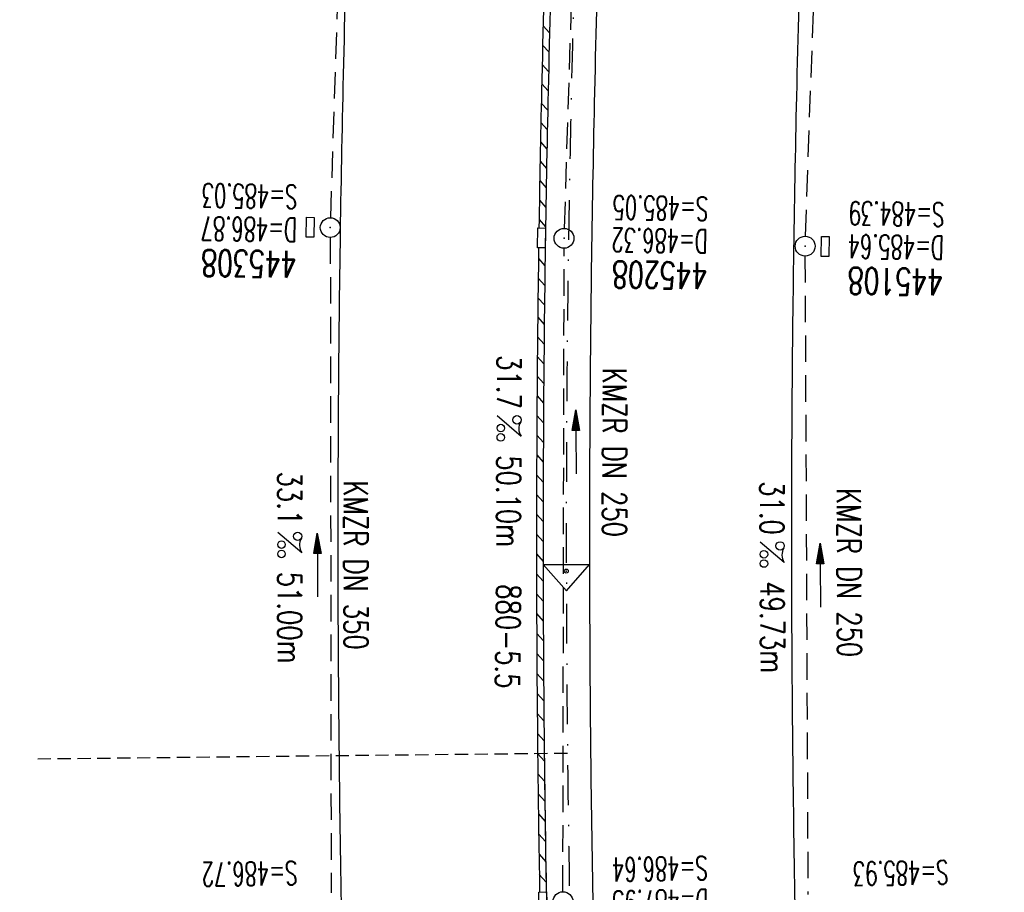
# Model space of a CAD drawing. Extents: x 459406 to 461721, y 413308 to 423218.
# Tile 87 of 256: x 460907 to 460981, y 416242 to 416308. Entities that reach past the tile are written whole.
import ezdxf
from ezdxf.enums import TextEntityAlignment as Align

# ---------------------------------------------------------------- set-up
doc = ezdxf.new("R2010")
doc.units = 0
doc.header["$LTSCALE"] = 2
doc.header["$MEASUREMENT"] = 0
for name, pattern in [('AUSGEZOGEN', [0]), ('GESTRICH-X2', [1.5, 1, -0.5]), ('GESTRICHELT', [0.75, 0.5, -0.25]), ('STRICHPT-X3', [3, 1.5, -0.75, 0, -0.75])]:
    doc.linetypes.add(name, pattern=pattern)
doc.layers.get('0').update_dxf_attribs({"linetype": 'AUSGEZOGEN'})
for name, color, linetype in [('ACHSE', 1, 'STRICHPT-X3'), ('FBR', 8, 'CONTINUOUS'), ('HEKTOM', 1, 'GESTRICHELT'), ('KANAL', 7, 'GESTRICH-X2'), ('Netzknoten_PKT', 7, 'CONTINUOUS'), ('Netzknoten_PKT-NR', 7, 'CONTINUOUS'), ('Netzknoten_SIGNATUR', 7, 'CONTINUOUS'), ('PFEIL', 7, 'CONTINUOUS'), ('RINNE', 200, 'CONTINUOUS'), ('SCHACHTNR', 6, 'CONTINUOUS'), ('SCHSYMBOL', 7, 'AUSGEZOGEN'), ('TEXTO', 4, 'CONTINUOUS'), ('TEXTU', 4, 'CONTINUOUS')]:
    doc.layers.add(name, color=color, linetype=linetype)
doc.styles.add('ROMANS', font='romans.shx', dxfattribs={"width": 0.8})

# ---------------------------------------------------------------- blocks, each defined once
blk = doc.blocks.new('GST')
at = {"color": 0}
blk.add_circle((0, 0), 0.75, dxfattribs=at)
blk.add_point((0, 0), dxfattribs=at)
blk = doc.blocks.new('13')
blk.add_lwpolyline([(0.755, 1.218), (-0.748, 1.218), (-0.748, 1.801), (0.755, 1.801)], close=True)
at = {"rotation": 180}
blk.add_blockref('GST', (0, 0), dxfattribs=at)
blk = doc.blocks.new('PROM')
blk.add_line((1.566, 1.817), (0.019, 0.015))
for centre, radius in [((0.317, 1.51), 0.317), ((0.943, 0.291), 0.283), ((1.645, 0.287), 0.283)]:
    blk.add_circle(centre, radius)
blk.add_arc((0.992, 2.682), 1.033, 239.14139, 303.35492)
blk = doc.blocks.new('PFEIL2')
at = {"color": 0}
for p, q in [((0.88, 0.002), (-2.401, -0.012)), ((0.881, -0.271), (0.879, 0.276)), ((0.879, 0.276), (2.429, 0.009)), ((0.911, 0.27), (0.879, 0.265)), ((0.965, 0.261), (0.879, 0.246)), ((1.019, 0.252), (0.879, 0.228)), ((1.073, 0.242), (0.879, 0.209)), ((1.127, 0.233), (0.879, 0.191)), ((1.181, 0.224), (0.879, 0.172)), ((1.235, 0.214), (0.879, 0.154)), ((1.289, 0.205), (0.879, 0.135)), ((1.343, 0.196), (0.879, 0.117)), ((1.397, 0.187), (0.879, 0.098)), ((1.451, 0.177), (0.879, 0.08)), ((1.505, 0.168), (0.879, 0.061)), ((1.559, 0.159), (0.88, 0.043)), ((1.613, 0.149), (0.88, 0.024)), ((1.668, 0.14), (0.88, 0.006)), ((1.722, 0.131), (0.88, -0.013)), ((1.776, 0.121), (0.88, -0.031)), ((1.83, 0.112), (0.88, -0.05)), ((1.884, 0.103), (0.88, -0.068)), ((1.938, 0.094), (0.88, -0.087)), ((1.992, 0.084), (0.88, -0.105)), ((2.046, 0.075), (0.88, -0.124)), ((2.1, 0.066), (0.88, -0.142)), ((2.154, 0.056), (0.88, -0.161)), ((2.208, 0.047), (0.88, -0.179)), ((2.262, 0.038), (0.881, -0.198)), ((2.316, 0.029), (0.881, -0.216)), ((2.37, 0.019), (0.881, -0.235)), ((2.424, 0.01), (0.881, -0.253)), ((2.429, 0.009), (0.881, -0.271))]:
    blk.add_line(p, q, dxfattribs=at)
blk = doc.blocks.new('17')
blk.add_lwpolyline([(-0.755, -1.218), (0.748, -1.218), (0.748, -1.801), (-0.755, -1.801)], close=True)
blk.add_blockref('GST', (0, 0))
blk = doc.blocks.new('PKT')
at = {"color": 0}
blk.add_circle((0, 0), 0.15, dxfattribs=at)
blk.add_point((0, 0), dxfattribs=at)
blk = doc.blocks.new('Station_Netzknoten')
at = {"layer": 'Netzknoten_SIGNATUR'}
for p, q in [((-1.75, 0.5), (1.75, 0.5)), ((0, -1.5), (-1.75, 0.5)), ((0, -1.5), (1.75, 0.5))]:
    blk.add_line(p, q, dxfattribs=at)
blk.add_point((0, 0), dxfattribs=at)

msp = doc.modelspace()

# ---------------------------------------------------------------- linework, layer by layer
at = {"layer": 'ACHSE', "flags": 128}
msp.add_lwpolyline([(460985.548, 416976.25), (460982.742, 416926.329), (460979.936, 416876.407), (460977.13, 416826.486), (460974.324, 416776.565), (460971.518, 416726.644), (460968.712, 416676.723), (460965.906, 416626.802), (460963.1, 416576.88, 0), (460961.733, 416552.566, 0), (460960.294, 416526.959, -0.000009), (460958.89, 416501.998, 0.00001), (460957.487, 416477.038, 0.000001), (460956.785, 416464.557, -0.000001), (460956.084, 416452.077), (460954.681, 416427.117), (460953.278, 416402.156), (460951.875, 416377.196, 0.000027), (460951.185, 416364.909, -0.000114), (460950.495, 416352.621, -0.000169), (460950.493, 416352.583, 0.000019), (460950.473, 416352.235, 0.002347), (460949.964, 416342.501, 0.0015), (460949.285, 416327.263, 0.002663), (460948.888, 416316.296, 0.002084), (460948.513, 416302.275, 0.002087), (460948.283, 416289.783, 0.002085), (460948.158, 416277.278, 0.002085), (460948.137, 416264.779, 0.002085), (460948.22, 416252.279, 0.002086), (460948.407, 416239.774, 0.002088), (460948.699, 416227.283, 0.002084), (460949.095, 416214.794, 0.002083), (460949.595, 416202.3, 0.002081), (460950.199, 416189.812, 0.002082), (460950.907, 416177.335, 0.002086), (460951.719, 416164.862, 0.002086), (460952.635, 416152.395, 0.002087), (460953.654, 416139.944, 0.002084), (460954.779, 416127.487, 0.002085), (460956.008, 416115.039, 0.002088), (460957.338, 416102.619, 0.002086), (460958.772, 416090.211, 0.002083), (460960.312, 416077.796, 0.002082), (460961.956, 416065.389, 0.002087), (460963.699, 416053.027, 0.002086), (460965.546, 416040.675, 0.002083), (460967.499, 416028.318, 0.00208), (460969.554, 416015.985, 0.002081), (460971.71, 416003.675, 0.002087), (460973.97, 415991.377, 0.002089), (460976.331, 415979.107, 0.002087), (460978.792, 415966.867, 0.002082), (460981.362, 415954.618, 0.002082), (460984.148, 415941.865, 0.002276), (460986.8, 415930.217, 0.001902), (460990.244, 415915.651, 0.002837), (460992.645, 415905.91, 0.000643), (460995.488, 415894.713, 0.001405), (460996.809, 415889.596, 0), (460998.528, 415883.015, 0.000001), (460998.872, 415881.699), (461005.191, 415857.511, 0.000017), (461008.351, 415845.417, -0.000015), (461011.511, 415833.323, -0.000002), (461014.671, 415821.229, -0.000002), (461017.83, 415809.135, -0.000001), (461020.99, 415797.041, 0.000005), (461024.149, 415784.946), (461030.468, 415760.758), (461036.787, 415736.57, 0.000028), (461038.983, 415728.166, -0.000015), (461041.179, 415719.762, -0.00065), (461041.486, 415718.58, -0.000124), (461043.088, 415712.377, -0.002577), (461045.469, 415702.947, -0.001641), (461049.083, 415688.106, -0.002531), (461051.665, 415677.106, -0.002087), (461054.672, 415663.739, -0.002079), (461057.313, 415651.527, -0.002077), (461059.854, 415639.283, -0.002078), (461062.295, 415627.009, -0.002083), (461064.629, 415614.743, -0.002085), (461066.86, 415602.46, -0.00208), (461068.994, 415590.128, -0.00208), (461071.024, 415577.786, -0.002082), (461072.949, 415565.443, -0.002086), (461074.772, 415553.076, -0.002086), (461076.492, 415540.695, -0.002081), (461078.107, 415528.309, -0.002078), (461079.622, 415515.892, -0.00208), (461081.034, 415503.452, -0.002087), (461082.339, 415491.041, -0.002085), (461083.54, 415478.621, -0.002078), (461084.641, 415466.147, -0.002076), (461085.638, 415453.67, -0.002082), (461086.529, 415441.219, -0.002088), (461087.317, 415428.753, -0.002085), (461088.001, 415416.263, -0.002081), (461088.581, 415403.772, -0.002082), (461089.057, 415391.285, -0.00208), (461089.429, 415378.795, -0.002078), (461089.697, 415366.294, -0.002082), (461089.861, 415353.787, -0.002085), (461089.921, 415341.295, -0.002085), (461089.877, 415328.803, -0.002082), (461089.728, 415316.296, -0.002078), (461089.475, 415303.794, -0.00208), (461089.119, 415291.304, -0.002082), (461088.658, 415278.809, -0.002084), (461088.094, 415266.325, -0.002082), (461087.426, 415253.85, -0.00208), (461086.653, 415241.367, -0.002079), (461085.777, 415228.897, -0.00208), (461084.797, 415216.436, -0.002085), (461083.633, 415203.064, -0.002418), (461082.526, 415191.54, -0.001753), (461080.941, 415176.374, -0.002741), (461079.84, 415166.685, -0.000279), (461078.804, 415158.036, -0.000933), (461078.489, 415155.455, -0.000004), (461077.263, 415145.575, -0.00001), (461076.803, 415141.87), (461073.723, 415117.061, 0.000001), (461071.82, 415101.734, 0.000001), (461070.643, 415092.251, 0.000018), (461069.104, 415079.846, -0.000014), (461067.564, 415067.441, -0.000008), (461066.024, 415055.036, 0.000011), (461064.484, 415042.632), (461058.325, 414993.013), (461052.166, 414943.394, -0.000009), (461049.086, 414918.584, 0.000009), (461046.006, 414893.774), (461039.847, 414844.155), (461033.688, 414794.536), (461027.529, 414744.917, -0.00001), (461024.449, 414720.107, 0.00001), (461021.369, 414695.298, 0.000001), (461018.29, 414670.488, -0.000001), (461015.21, 414645.678, 0), (461011.182, 414613.231, -0.000001), (461009.051, 414596.059, -0.000009), (461005.971, 414571.249, 0.00001), (461002.891, 414546.44), (460996.732, 414496.821), (460990.573, 414447.202), (460984.414, 414397.583, -0.000009), (460981.334, 414372.773, 0.000009), (460978.254, 414347.963), (460972.095, 414298.344), (460965.936, 414248.725), (460959.777, 414199.106, -0.00001), (460956.697, 414174.297, 0.00001), (460953.617, 414149.487, 0.000001), (460950.537, 414124.677, -0.000001), (460947.458, 414099.867, 0), (460943.43, 414067.42, -0.000001), (460941.299, 414050.248, -0.000009), (460938.219, 414025.438, 0.00001), (460935.139, 414000.629), (460928.98, 413951.01), (460922.821, 413901.391, 0.000001), (460919.742, 413876.581, -0.000001), (460916.662, 413851.771, -0.00001), (460913.582, 413826.961, 0.00001), (460910.502, 413802.152), (460904.343, 413752.533), (460898.184, 413702.914), (460892.025, 413653.295, -0.00001), (460888.945, 413628.486, 0.00001), (460885.865, 413603.676, 0.000001), (460882.785, 413578.866, -0.000001), (460879.706, 413554.056, 0), (460875.678, 413521.609, -0.000001), (460873.547, 413504.437, -0.000009), (460870.467, 413479.628, 0.00001), (460867.387, 413454.818), (460861.228, 413405.199), (460855.069, 413355.58, -0.000004), (460853.233, 413340.792, -0.000002), (460849.402, 413309.93)], format="xyb", dxfattribs=at)
at = {"layer": 'FBR'}
for points in [[(460943.071, 416527.927, -0.000009), (460941.668, 416502.967, 0.00001), (460940.264, 416478.006), (460939.563, 416465.526, -0.000001), (460938.861, 416453.045), (460937.458, 416428.085), (460936.055, 416403.124), (460934.652, 416378.164, 0.000027), (460933.962, 416365.875, -0.000114), (460933.272, 416353.592, -0.000169), (460933.271, 416353.566, 0.000019), (460933.251, 416353.216, 0.002347), (460932.734, 416343.321, 0.0015), (460932.05, 416327.979, 0.002663), (460931.646, 416316.829, 0.002084), (460931.267, 416302.664, 0.002087), (460931.035, 416290.028, 0.002085), (460930.908, 416277.379, 0.002085), (460930.887, 416264.737, 0.002085), (460930.971, 416252.092, 0.002086), (460931.161, 416239.443, 0.002088)], [(460958.547, 416527.057, -0.000009), (460957.143, 416502.097, 0.00001), (460955.74, 416477.136), (460955.038, 416464.656, -0.000001), (460954.337, 416452.175), (460952.934, 416427.215), (460951.531, 416402.254), (460950.128, 416377.294, 0.000027), (460949.438, 416365.007, -0.000114), (460948.748, 416352.72, -0.000169), (460948.746, 416352.683, 0.000019), (460948.726, 416352.335, 0.002347), (460948.216, 416342.584, 0.0015), (460947.537, 416327.336, 0.002663), (460947.139, 416316.35, 0.002084), (460946.763, 416302.314, 0.002087), (460946.534, 416289.808, 0.002085), (460946.408, 416277.288, 0.002085), (460946.387, 416264.775, 0.002085), (460946.47, 416252.26, 0.002086), (460946.658, 416239.74, 0.002088)], [(460962.041, 416526.861, -0.000009), (460960.638, 416501.9, 0.00001), (460959.234, 416476.94), (460958.533, 416464.459, -0.000001), (460957.831, 416451.979), (460956.428, 416427.019), (460955.025, 416402.058), (460953.622, 416377.098, 0.000027), (460952.932, 416364.81, -0.000114), (460952.242, 416352.522, -0.000169), (460952.24, 416352.483, 0.000019), (460952.22, 416352.135, 0.002347), (460951.712, 416342.418, 0.0015), (460951.033, 416327.19, 0.002663), (460950.637, 416316.242, 0.002084), (460950.263, 416302.236, 0.002087), (460950.033, 416289.758, 0.002085), (460949.908, 416277.268, 0.002085), (460949.887, 416264.784, 0.002085), (460949.97, 416252.298, 0.002086), (460950.157, 416239.807, 0.002088)], [(460977.267, 416526.005, -0.000009), (460975.864, 416501.044, 0.00001), (460974.46, 416476.084), (460973.759, 416463.603, -0.000001), (460973.057, 416451.123), (460971.654, 416426.163), (460970.251, 416401.202), (460968.848, 416376.242, 0.000027), (460968.158, 416363.956, -0.000114), (460967.468, 416351.664, -0.000169), (460967.465, 416351.614, 0.000019), (460967.445, 416351.268, 0.002347), (460966.945, 416341.693, 0.0015), (460966.27, 416326.557, 0.002663), (460965.88, 416315.771, 0.002084), (460965.509, 416301.892, 0.002087), (460965.282, 416289.542, 0.002085), (460965.158, 416277.178, 0.002085), (460965.137, 416264.821, 0.002085), (460965.219, 416252.463, 0.002086), (460965.404, 416240.1, 0.002088)], [(460992.756, 415983.69, 0.000224), (460993.011, 415982.389, 0.002087), (460995.445, 415970.288, 0.002082), (460997.985, 415958.178, 0.002082), (461000.741, 415945.563, 0.002276), (461003.359, 415934.066, 0.001902), (461006.773, 415919.626, 0.002837), (461009.128, 415910.072, 0.000643), (461011.959, 415898.918, 0.001405), (461013.257, 415893.893), (461014.976, 415887.311, 0.000001), (461015.32, 415885.996), (461021.639, 415861.808, 0.000017), (461024.799, 415849.715, -0.000015), (461027.959, 415837.62, -0.000002), (461031.119, 415825.526, -0.000002), (461034.278, 415813.432, -0.000001), (461037.438, 415801.337, 0.000005), (461040.597, 415789.243)], [(461013.204, 415833.765, -0.000002), (461016.364, 415821.671, -0.000002), (461019.523, 415809.577, -0.000001), (461022.683, 415797.483, 0.000005)], [(461009.818, 415832.881, -0.000002), (461012.977, 415820.787, -0.000002), (461016.137, 415808.693, -0.000001), (461019.296, 415796.598, 0.000005)], [(460959.439, 415976.901, 0.000181), (460959.651, 415975.825, 0.002087), (460962.14, 415963.446, 0.002082), (460964.739, 415951.058, 0.002082), (460967.555, 415938.167, 0.002276), (460970.241, 415926.368, 0.001902), (460973.715, 415911.677, 0.002837), (460976.162, 415901.748, 0.000643), (460979.016, 415890.509, 0.001405), (460980.361, 415885.299), (460982.08, 415878.718, 0.000001), (460982.424, 415877.402), (460988.743, 415853.214, 0.000017), (460991.903, 415841.119, -0.000015), (460995.063, 415829.026, -0.000002), (460998.223, 415816.932, -0.000002), (461001.382, 415804.838, -0.000001), (461004.541, 415792.744, 0.000005), (461007.701, 415780.649)]]:
    msp.add_lwpolyline(points, format="xyb", dxfattribs=at)
at = {"layer": 'HEKTOM'}
msp.add_line((460948.219, 416252.281), (460908.219, 416251.844), dxfattribs=at)
at = {"layer": 'KANAL'}
for p, q in [((460930.344, 416292.75), (460931.938, 416341.5)), ((460948, 416291.938), (460949.5, 416340.438)), ((460966.188, 416291.344), (460967.906, 416339.5)), ((460930.313, 416291.25), (460930.375, 416241.75)), ((460947.875, 416241.844), (460947.969, 416290.438)), ((460966.156, 416289.844), (460966.375, 416241.625))]:
    msp.add_line(p, q, dxfattribs=at)
at = {"layer": 'RINNE'}
for p, q in [((460946.382, 416307.243), (460946.868, 416306.701)), ((460946.382, 416307.243), (460946.868, 416306.701)), ((460946.345, 416305.786), (460946.832, 416305.242)), ((460946.345, 416305.786), (460946.832, 416305.242)), ((460946.31, 416304.327), (460946.797, 416303.783)), ((460946.31, 416304.327), (460946.797, 416303.783)), ((460946.276, 416302.866), (460946.764, 416302.322)), ((460946.276, 416302.866), (460946.764, 416302.322)), ((460946.243, 416301.404), (460946.731, 416300.86)), ((460946.243, 416301.404), (460946.731, 416300.86)), ((460946.212, 416299.941), (460946.7, 416299.396)), ((460946.212, 416299.941), (460946.7, 416299.396)), ((460946.182, 416298.476), (460946.671, 416297.93)), ((460946.182, 416298.476), (460946.671, 416297.93)), ((460946.153, 416297.01), (460946.643, 416296.463)), ((460946.153, 416297.01), (460946.643, 416296.463)), ((460946.126, 416295.542), (460946.616, 416294.995)), ((460946.126, 416295.542), (460946.616, 416294.995)), ((460946.1, 416294.072), (460946.591, 416293.524)), ((460946.1, 416294.072), (460946.591, 416293.524)), ((460946.076, 416292.601), (460946.567, 416292.053)), ((460946.076, 416292.601), (460946.567, 416292.053)), ((460946.031, 416289.654), (460946.524, 416289.104)), ((460946.011, 416288.178), (460946.504, 416287.628)), ((460945.993, 416286.7), (460946.486, 416286.149)), ((460945.975, 416285.221), (460946.469, 416284.67)), ((460945.96, 416283.74), (460946.454, 416283.188)), ((460945.945, 416282.258), (460946.44, 416281.705)), ((460945.932, 416280.774), (460946.428, 416280.221)), ((460945.921, 416279.288), (460946.417, 416278.734)), ((460945.911, 416277.801), (460946.408, 416277.247)), ((460945.903, 416276.312), (460946.4, 416275.757)), ((460945.896, 416274.821), (460946.393, 416274.266)), ((460945.89, 416273.329), (460946.388, 416272.773)), ((460945.886, 416271.835), (460946.385, 416271.279)), ((460945.883, 416270.34), (460946.383, 416269.782)), ((460945.882, 416268.843), (460946.382, 416268.285)), ((460945.883, 416267.344), (460946.383, 416266.785)), ((460945.885, 416265.843), (460946.386, 416265.284)), ((460945.888, 416264.341), (460946.39, 416263.781)), ((460945.893, 416262.837), (460946.395, 416262.277)), ((460945.899, 416261.332), (460946.402, 416260.771)), ((460945.907, 416259.824), (460946.411, 416259.263)), ((460945.917, 416258.315), (460946.421, 416257.753)), ((460945.928, 416256.805), (460946.432, 416256.242)), ((460945.94, 416255.292), (460946.445, 416254.729)), ((460945.954, 416253.778), (460946.46, 416253.214)), ((460945.97, 416252.262), (460946.476, 416251.698)), ((460945.987, 416250.745), (460946.494, 416250.179)), ((460946.006, 416249.226), (460946.513, 416248.659)), ((460946.026, 416247.705), (460946.534, 416247.138)), ((460946.048, 416246.182), (460946.557, 416245.614)), ((460946.072, 416244.657), (460946.581, 416244.089)), ((460946.097, 416243.131), (460946.606, 416242.562))]:
    msp.add_line(p, q, dxfattribs=at)
for points in [[(460957.591, 416510.05, -0.000003), (460957.143, 416502.097, 0.00001), (460955.74, 416477.136), (460955.038, 416464.656, -0.000001), (460954.337, 416452.175), (460952.934, 416427.215), (460951.531, 416402.254), (460950.128, 416377.294, 0.000027), (460949.438, 416365.007, -0.000114), (460948.748, 416352.72, -0.000169), (460948.746, 416352.683, 0.000019), (460948.726, 416352.335, 0.002347), (460948.216, 416342.584, 0.0015), (460947.537, 416327.336, 0.002663), (460947.139, 416316.35, 0.002084), (460946.763, 416302.314, 0.002087), (460946.534, 416289.808, 0.002085), (460946.408, 416277.288, 0.002085), (460946.387, 416264.775, 0.002085), (460946.47, 416252.26, 0.00174), (460946.619, 416241.814, 0.002088)], [(460947.619, 416340.539, 0.001296), (460947.037, 416327.356, 0.002663), (460946.639, 416316.365, 0.002084), (460946.264, 416302.326, 0.001728), (460946.066, 416291.971, 0.002085)], [(460947.619, 416340.539, 0.001296), (460947.037, 416327.356, 0.002663), (460946.639, 416316.365, 0.002084), (460946.264, 416302.326, 0.001728), (460946.066, 416291.971, 0.002085)], [(460946.043, 416290.468, 0.000109), (460946.034, 416289.815, 0.002085), (460945.908, 416277.291, 0.002085), (460945.887, 416264.774, 0.002085), (460945.97, 416252.255, 0.00174), (460946.12, 416241.805, 0.002088)]]:
    msp.add_lwpolyline(points, format="xyb", dxfattribs=at)
at = {"layer": 'SCHSYMBOL'}
msp.add_lwpolyline([(460946.566, 416291.963), (460946.543, 416290.461), (460945.96, 416290.47), (460945.983, 416291.972)], close=True, dxfattribs=at)

# ---------------------------------------------------------------- block references
at = {"layer": 'Netzknoten_PKT'}
msp.add_blockref('PKT', (460948.134, 416266.049), dxfattribs=at)
at = {"layer": 'Netzknoten_SIGNATUR', "rotation": 0.1300449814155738}
msp.add_blockref('Station_Netzknoten', (460948.134, 416266.049), dxfattribs=at)
at = {"layer": 'PFEIL'}
for p, rotation in [((460948.863, 416275.788), 89.90739999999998), ((460929.342, 416266.493), 90.07299999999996), ((460967.314, 416265.718), 90.23040000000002)]:
    msp.add_blockref('PFEIL2', p, dxfattribs=dict(at, rotation=rotation))
at = {"layer": 'SCHSYMBOL'}
for name, p, rotation in [('17', (460930.309, 416291.995), 269.1123), ('GST', (460947.962, 416291.186), 269.1328000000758), ('13', (460966.167, 416290.593), 269.1451), ('17', (460947.881, 416241.082), 271.0475)]:
    msp.add_blockref(name, p, dxfattribs=dict(at, rotation=rotation))
at = {"layer": 'TEXTU'}
for p, rotation in [((460942.9, 416277.795), 269.9073999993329), ((460926.338, 416268.989), 270.073), ((460962.762, 416268.262), 270.2304)]:
    msp.add_blockref('PROM', p, dxfattribs=dict(at, rotation=rotation))

# ---------------------------------------------------------------- texts
at = {"layer": 'Netzknoten_PKT-NR', "style": 'ROMANS', "width": 0.75}
msp.add_text('880-5.5', height=1.8, rotation=269.16572, dxfattribs=at).set_placement((460942.768, 416257.196), align=Align.RIGHT)
at = {"layer": 'SCHACHTNR', "style": 'ROMANS'}
for s, height, rotation, width, p in [('S=485.03', 1.8, 179.1123, 0.6, (460927.844, 416295.219)), ('S=485.05', 1.8, 179.1329, 0.6, (460958.864, 416294.32)), ('S=484.39', 1.8, 179.1451, 0.6, (460976.693, 416293.877)), ('D=486.87', 1.8, 179.1123, 0.6, (460927.813, 416292.719)), ('D=486.32', 1.8, 179.1329, 0.6, (460958.833, 416291.851)), ('D=485.64', 1.8, 179.1451, 0.6, (460976.662, 416291.377)), ('445308', 2, 179.1123, 0.7, (460927.781, 416290.219)), ('445208', 2, 179.1329, 0.7, (460958.802, 416289.351)), ('445108', 2, 179.1451, 0.7, (460976.599, 416288.877)), ('S=486.72', 1.8, 181.0387, 0.6, (460927.813, 416244.156)), ('S=486.64', 1.8, 181.0475, 0.6, (460958.796, 416244.529)), ('S=485.93', 1.8, 181.0691, 0.6, (460976.979, 416244.208)), ('D=487.93', 1.8, 181.0475, 0.6, (460958.858, 416242.029))]:
    msp.add_text(s, height=height, rotation=rotation, dxfattribs=dict(at, width=width)).set_placement(p)
at = {"layer": 'TEXTO', "style": 'ROMANS', "width": 0.75}
for s, rotation, p in [('KMZR DN 250', 269.9074, (460950.879, 416275.02)), ('KMZR DN 350', 270.073, (460931.344, 416266.5)), ('KMZR DN 250', 270.2304, (460968.59, 416265.928))]:
    msp.add_text(s, height=1.8, rotation=rotation, dxfattribs=at).set_placement(p, align=Align.CENTER)
at = {"layer": 'TEXTU', "style": 'ROMANS', "width": 0.75}
for s, rotation, p in [('31.7', 269.9074, (460942.911, 416282.36)), ('50.10m', 269.9074, (460942.879, 416274.798)), ('33.1', 270.073, (460926.344, 416273.563)), ('31.0', 270.2304, (460962.755, 416272.832)), ('51.00m', 270.073, (460926.344, 416266)), ('49.73m', 270.2304, (460962.786, 416265.27))]:
    msp.add_text(s, height=1.8, rotation=rotation, dxfattribs=at).set_placement(p)

doc.saveas('drawing.dxf')
